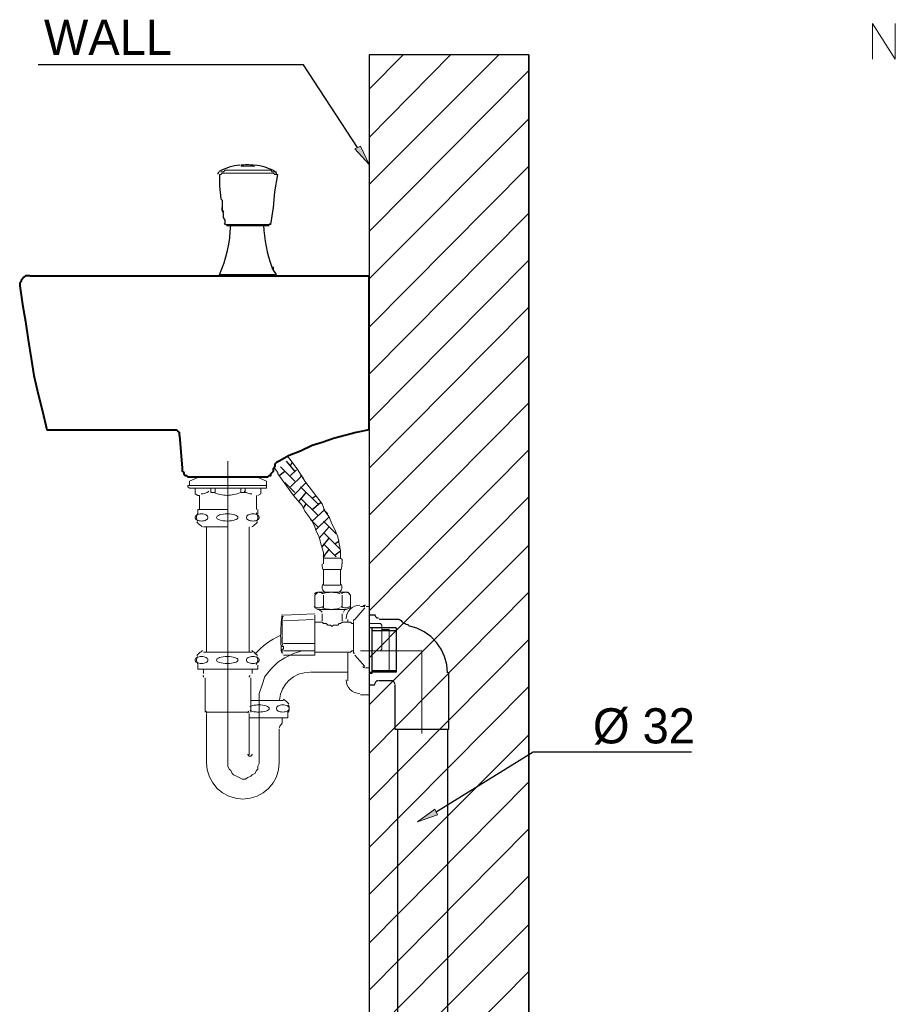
# Model space of a CAD drawing. Header units: millimetres. Extents: x 0 to 420, y 0 to 297.
# Tile 62 of 100: x 181 to 207, y 68 to 97. Entities that reach past the tile are written whole.
import ezdxf

# ---------------------------------------------------------------- set-up
doc = ezdxf.new("R2010")
doc.units = ezdxf.units.MM
for name, color, linetype in [('FILL_000000', 7, 'Continuous'), ('LINE_000000', 7, 'Continuous'), ('TEXT', 7, 'Continuous')]:
    doc.layers.add(name, color=color, linetype=linetype)

msp = doc.modelspace()

# ---------------------------------------------------------------- hatches: boundary and pattern name
at = {"layer": 'FILL_000000'}
h = msp.add_hatch(color=7, dxfattribs=at)
h.dxf.hatch_style = 1
h.paths.add_polyline_path([(190.458, 93.176), (190.627, 93.26), (190.881, 92.71), (190.458, 93.176)])
h = msp.add_hatch(color=7, dxfattribs=at)
h.dxf.hatch_style = 1
h.paths.add_polyline_path([(192.913, 73.406), (192.828, 73.575), (192.32, 73.194), (192.913, 73.406)])

# ---------------------------------------------------------------- linework, layer by layer
at = {"layer": 'LINE_000000', "lineweight": 25}
for p, q in [((190.881, 94.954), (191.897, 95.97)), ((190.881, 93.514), (193.294, 95.97)), ((190.881, 92.117), (194.733, 95.97)), ((195.622, 95.97), (195.622, 53.594)), ((188.934, 95.673), (181.06, 95.673)), ((190.542, 93.218), (188.934, 95.673)), ((190.881, 95.843), (190.881, 53.594)), ((190.881, 90.72), (195.622, 95.504)), ((190.881, 89.323), (195.622, 94.065)), ((190.881, 87.884), (195.622, 92.668)), ((190.881, 86.487), (195.622, 91.271)), ((190.881, 85.09), (195.622, 89.874)), ((190.881, 83.693), (195.622, 88.477)), ((190.881, 82.296), (195.622, 87.037)), ((190.881, 80.857), (195.622, 85.64)), ((190.881, 79.46), (195.622, 84.243)), ((188.68, 83.312), (188.256, 83.735)), ((188.68, 83.608), (188.426, 83.905)), ((188.553, 83.778), (188.595, 83.862)), ((188.553, 83.481), (188.722, 83.651)), ((188.214, 83.481), (188.383, 83.608)), ((188.553, 83.143), (188.891, 83.481)), ((188.934, 83.397), (188.849, 83.481)), ((188.68, 82.973), (188.383, 83.27)), ((188.637, 82.889), (189.018, 83.27)), ((189.357, 82.635), (188.849, 83.143)), ((188.807, 82.719), (189.018, 82.973)), ((189.357, 82.296), (188.849, 82.804)), ((189.188, 82.804), (189.315, 82.889)), ((190.881, 78.063), (195.622, 82.846)), ((188.934, 82.508), (189.018, 82.635)), ((189.188, 82.465), (189.442, 82.677)), ((189.188, 82.127), (189.569, 82.465)), ((189.653, 82.338), (189.526, 82.465)), ((189.357, 81.957), (189.145, 82.169)), ((189.315, 81.873), (189.696, 82.254)), ((189.399, 81.619), (189.696, 81.957)), ((189.907, 81.746), (189.526, 82.127)), ((189.484, 81.365), (189.696, 81.619)), ((190.034, 81.28), (189.526, 81.788)), ((189.865, 81.788), (189.907, 81.788)), ((189.907, 81.068), (189.526, 81.449)), ((189.865, 81.449), (189.992, 81.534)), ((190.881, 76.666), (195.622, 81.407)), ((189.526, 81.068), (189.696, 81.28)), ((189.569, 81.068), (189.526, 81.111)), ((189.865, 81.111), (190.034, 81.238)), ((190.881, 75.226), (195.622, 80.01)), ((191.05, 79.333), (191.05, 79.333)), ((190.966, 78.952), (190.966, 77.597)), ((191.77, 79.206), (191.177, 79.206)), ((191.558, 79.206), (191.177, 79.206)), ((191.685, 78.952), (191.685, 77.639)), ((191.685, 78.867), (190.966, 78.867)), ((190.881, 73.829), (195.622, 78.613)), ((190.966, 77.597), (190.881, 77.597)), ((191.685, 77.682), (190.966, 77.682)), ((191.685, 77.639), (190.966, 77.639)), ((190.881, 72.432), (195.622, 77.216)), ((191.558, 77.385), (191.177, 77.385)), ((190.881, 71.035), (195.622, 75.777)), ((191.728, 75.946), (191.728, 56.896)), ((193.209, 75.946), (193.209, 56.896)), ((190.881, 69.596), (195.622, 74.38)), ((190.881, 68.199), (195.622, 72.983)), ((190.881, 66.802), (195.622, 71.586)), ((190.881, 65.405), (195.622, 70.146)), ((190.881, 63.966), (195.622, 68.749))]:
    msp.add_line(p, q, dxfattribs=at)
at = {"layer": 'LINE_000000', "lineweight": 18}
for p, q in [((186.436, 92.414), (186.436, 92.414)), ((187.113, 92.668), (187.113, 92.668)), ((187.452, 92.668), (187.452, 92.668)), ((187.494, 92.668), (187.494, 92.668)), ((188.172, 92.414), (188.172, 92.414)), ((188.002, 89.662), (188.002, 89.662)), ((188.002, 89.662), (188.002, 89.662)), ((188.002, 89.662), (188.002, 89.662)), ((188.002, 89.662), (188.002, 89.662)), ((188.002, 89.62), (188.002, 89.62)), ((188.045, 89.662), (188.045, 89.662)), ((188.045, 89.662), (188.045, 89.662)), ((188.045, 89.62), (188.045, 89.62)), ((188.045, 89.62), (188.045, 89.62)), ((188.045, 89.577), (188.045, 89.577)), ((188.045, 89.577), (188.045, 89.577)), ((188.045, 89.577), (188.045, 89.577)), ((186.436, 89.45), (188.129, 89.45)), ((190.881, 87.376), (190.881, 87.884)), ((186.69, 83.905), (186.69, 74.93)), ((185.505, 83.185), (185.547, 83.185)), ((185.547, 83.185), (187.833, 83.185)), ((187.833, 83.1), (185.547, 83.1)), ((187.537, 83.185), (187.833, 83.185)), ((187.833, 83.185), (187.833, 83.143)), ((187.833, 83.185), (187.833, 83.185)), ((187.833, 83.143), (187.833, 83.1)), ((185.843, 82.465), (185.843, 82.889)), ((187.537, 82.889), (187.537, 82.465)), ((185.801, 82.338), (185.801, 82.465)), ((185.801, 82.465), (186.69, 82.465)), ((187.579, 82.338), (187.579, 82.465)), ((185.97, 81.957), (186.69, 81.957)), ((186.055, 78.232), (186.055, 81.957)), ((187.325, 78.232), (187.325, 81.957)), ((190.034, 81.026), (189.526, 81.026)), ((190.034, 80.687), (189.526, 80.687)), ((190.034, 80.687), (190.034, 80.222)), ((189.272, 79.925), (189.357, 80.01)), ((189.272, 79.925), (189.272, 79.544)), ((190.246, 80.01), (189.357, 80.01)), ((189.526, 79.925), (189.526, 79.544)), ((190.034, 80.01), (189.569, 80.01)), ((189.611, 80.01), (189.611, 80.01)), ((189.992, 80.01), (189.992, 80.01)), ((190.077, 79.925), (190.077, 79.544)), ((190.246, 80.01), (190.331, 79.925)), ((190.331, 79.925), (190.331, 79.544)), ((189.357, 79.502), (189.272, 79.544)), ((190.331, 79.544), (190.204, 79.502)), ((190.458, 79.206), (190.754, 79.544)), ((190.627, 79.587), (190.754, 79.587)), ((190.796, 79.587), (190.881, 79.587)), ((190.881, 77.766), (190.881, 79.587)), ((188.341, 79.333), (189.272, 79.375)), ((188.341, 79.29), (188.341, 79.29)), ((189.272, 79.333), (189.272, 79.333)), ((189.272, 78.147), (189.272, 79.333)), ((190.204, 79.502), (189.357, 79.502)), ((189.484, 79.417), (189.399, 79.502)), ((189.442, 79.375), (189.442, 79.375)), ((189.484, 79.163), (189.484, 79.375)), ((190.077, 79.375), (190.077, 79.163)), ((190.161, 79.502), (190.119, 79.417)), ((190.119, 79.375), (190.119, 79.375)), ((188.299, 79.163), (188.299, 78.613)), ((188.341, 79.163), (189.23, 79.206)), ((189.272, 79.121), (189.442, 79.121)), ((189.442, 79.163), (189.442, 79.163)), ((190.077, 79.163), (190.077, 79.163)), ((190.119, 79.163), (190.119, 79.163)), ((190.119, 79.121), (190.331, 79.121)), ((190.119, 79.121), (190.119, 79.121)), ((190.246, 79.206), (190.246, 79.121)), ((190.331, 79.121), (190.373, 79.079)), ((190.373, 79.079), (190.415, 79.079)), ((190.415, 78.232), (190.415, 79.121)), ((190.881, 77.131), (190.881, 79.206)), ((190.881, 79.079), (191.22, 79.079)), ((191.22, 79.079), (191.262, 79.036)), ((191.262, 78.317), (191.262, 79.036)), ((191.474, 78.909), (191.262, 78.909)), ((191.474, 78.909), (191.474, 77.639)), ((188.341, 78.486), (189.272, 78.486)), ((188.341, 78.444), (188.341, 78.444)), ((189.272, 78.486), (189.272, 78.486)), ((185.97, 78.232), (186.69, 78.232)), ((187.41, 78.232), (186.69, 78.232)), ((188.299, 78.317), (188.299, 78.317)), ((188.341, 78.317), (188.341, 78.317)), ((188.341, 78.317), (188.341, 78.317)), ((189.272, 78.274), (188.341, 78.274)), ((188.341, 78.19), (188.341, 78.19)), ((188.341, 78.147), (189.272, 78.147)), ((189.272, 78.274), (189.272, 78.274)), ((190.331, 78.232), (189.272, 78.232)), ((190.246, 78.232), (190.246, 77.385)), ((190.373, 78.274), (190.331, 78.232)), ((190.415, 78.274), (190.373, 78.274)), ((190.754, 77.809), (190.458, 78.147)), ((185.801, 77.851), (185.801, 77.724)), ((187.579, 77.851), (187.579, 77.724)), ((185.801, 77.724), (186.69, 77.724)), ((185.97, 77.724), (185.97, 77.597)), ((186.013, 77.597), (186.013, 77.597)), ((187.579, 77.724), (186.69, 77.724)), ((187.367, 77.597), (187.367, 77.597)), ((187.41, 77.724), (187.41, 77.597)), ((190.246, 77.639), (189.145, 77.639)), ((190.881, 77.766), (190.796, 77.766)), ((191.474, 77.639), (190.881, 77.639)), ((186.013, 77.47), (186.013, 76.454)), ((187.367, 77.47), (187.367, 76.454)), ((190.627, 76.962), (190.881, 76.962)), ((190.881, 76.581), (190.881, 77.089)), ((187.367, 76.793), (187.621, 76.793)), ((188.341, 76.793), (187.621, 76.793)), ((187.621, 74.93), (187.621, 76.708)), ((186.69, 76.454), (186.055, 76.454)), ((186.055, 76.454), (186.055, 76.454)), ((186.055, 76.412), (186.055, 74.93)), ((186.69, 76.454), (187.325, 76.454)), ((187.325, 76.454), (187.325, 76.454)), ((187.325, 76.412), (187.325, 75.184)), ((188.468, 76.412), (188.468, 76.285)), ((187.325, 76.285), (187.621, 76.285)), ((188.299, 76.115), (188.299, 76.285)), ((188.214, 75.946), (188.214, 74.93))]:
    msp.add_line(p, q, dxfattribs=at)
at = {"layer": 'LINE_000000', "lineweight": 30}
for p, q in [((187.494, 92.668), (187.071, 92.668)), ((187.96, 90.932), (188.045, 91.44)), ((188.129, 89.45), (188.045, 89.577)), ((186.478, 89.45), (186.478, 89.45)), ((186.478, 89.408), (188.087, 89.408)), ((188.087, 89.45), (188.087, 89.45))]:
    msp.add_line(p, q, dxfattribs=at)
at = {"layer": 'LINE_000000', "lineweight": 0}
msp.add_line((186.605, 90.932), (187.96, 90.932), dxfattribs=at)
at = {"layer": 'LINE_000000', "lineweight": 40}
for p, q in [((180.806, 89.408), (190.881, 89.408)), ((190.881, 84.836), (190.881, 89.408)), ((181.314, 84.836), (185.166, 84.836)), ((185.547, 83.439), (187.833, 83.439))]:
    msp.add_line(p, q, dxfattribs=at)
at = {"layer": 'LINE_000000', "lineweight": 18}
for points in [[(205.825, 95.843), (205.825, 96.901), (206.502, 95.843), (206.502, 96.901)], [(187.451, 92.7), (187.404, 92.704), (187.356, 92.707), (187.309, 92.709), (187.262, 92.71), (187.214, 92.709), (187.167, 92.707), (187.12, 92.704), (187.072, 92.7)], [(188.172, 92.414), (188.129, 92.414), (188.087, 92.414), (188.045, 92.456), (188.002, 92.456), (187.96, 92.456), (187.875, 92.456), (187.748, 92.456), (187.579, 92.456), (187.452, 92.456), (187.283, 92.456), (187.113, 92.456), (186.986, 92.456), (186.859, 92.456), (186.732, 92.456), (186.605, 92.456), (186.563, 92.456), (186.521, 92.456), (186.478, 92.414), (186.436, 92.414)], [(186.478, 92.498), (186.521, 92.498), (186.563, 92.498), (186.605, 92.541), (186.648, 92.541), (186.732, 92.541), (186.859, 92.541), (186.986, 92.541), (187.156, 92.541), (187.283, 92.541), (187.452, 92.541), (187.579, 92.541), (187.706, 92.541), (187.833, 92.541), (187.918, 92.541), (187.96, 92.541), (188.002, 92.498), (188.045, 92.498), (188.087, 92.498), (188.129, 92.498)], [(187.071, 92.668), (187.071, 92.668), (187.494, 92.668)], [(187.113, 92.668), (187.156, 92.668), (187.452, 92.668)], [(188.045, 89.662), (188.045, 89.62), (188.002, 89.662), (188.002, 89.62), (188.045, 89.577), (188.045, 89.62)], [(188.045, 89.577), (188.045, 89.577), (188.045, 89.662), (188.002, 89.662), (188.045, 89.62)], [(188.045, 89.62), (188.045, 89.62), (188.002, 89.662), (188.002, 89.62), (188.002, 89.662)], [(188.045, 89.662), (188.045, 89.62), (188.002, 89.662), (188.002, 89.62), (188.045, 89.577), (188.045, 89.62)], [(188.045, 89.577), (188.045, 89.577), (188.045, 89.62), (188.045, 89.662), (188.045, 89.62), (188.045, 89.577), (188.045, 89.62), (188.045, 89.662), (188.002, 89.662)], [(190.034, 81.026), (190.034, 81.111), (190.034, 81.238), (189.992, 81.449), (189.95, 81.661), (189.865, 81.873), (189.78, 82.042), (189.696, 82.254), (189.569, 82.423), (189.484, 82.635), (189.357, 82.804), (189.23, 82.973), (188.976, 83.312), (188.764, 83.651), (188.51, 83.989), (188.468, 84.032)], [(189.526, 81.026), (189.526, 81.195), (189.484, 81.322), (189.442, 81.492), (189.399, 81.661), (189.315, 81.83), (189.272, 81.957), (189.188, 82.127), (189.061, 82.296), (188.976, 82.423), (188.891, 82.592), (188.637, 82.889), (188.172, 83.524), (188.172, 83.566), (188.045, 83.735)], [(185.547, 83.185), (185.547, 83.312), (185.843, 83.439), (187.537, 83.439), (187.833, 83.312), (187.833, 83.185)], [(185.547, 83.1), (185.505, 83.143), (185.505, 83.185)], [(185.843, 82.889), (185.801, 82.889), (185.716, 82.931), (185.716, 83.1)], [(186.182, 83.1), (186.182, 82.973), (186.309, 82.973), (186.309, 83.1)], [(187.198, 83.1), (187.198, 82.973), (187.071, 82.973), (187.071, 83.1)], [(187.664, 83.1), (187.664, 82.931), (187.579, 82.889)], [(185.892, 82.931), (185.924, 82.931), (185.955, 82.935), (185.986, 82.941), (186.017, 82.951), (186.046, 82.963), (186.074, 82.978), (186.1, 82.996), (186.124, 83.017)], [(186.277, 82.977), (186.323, 82.957), (186.371, 82.939), (186.419, 82.924), (186.468, 82.911), (186.518, 82.901), (186.568, 82.894), (186.618, 82.89), (186.669, 82.889)], [(186.669, 82.889), (186.72, 82.89), (186.77, 82.894), (186.82, 82.901), (186.87, 82.911), (186.919, 82.924), (186.967, 82.939), (187.014, 82.957), (187.061, 82.977)], [(187.171, 83.017), (187.196, 82.996), (187.222, 82.978), (187.25, 82.963), (187.279, 82.951), (187.309, 82.941), (187.34, 82.935), (187.372, 82.931), (187.404, 82.931)], [(185.812, 82.365), (185.791, 82.339), (185.775, 82.311), (185.765, 82.28), (185.759, 82.249), (185.759, 82.217), (185.765, 82.185), (185.775, 82.154), (185.792, 82.125)], [(186.669, 82.338), (186.605, 82.336), (186.545, 82.33), (186.491, 82.32), (186.444, 82.307), (186.406, 82.292), (186.376, 82.274), (186.358, 82.254), (186.351, 82.232), (186.358, 82.211), (186.376, 82.191), (186.406, 82.173), (186.444, 82.158), (186.491, 82.145), (186.545, 82.135), (186.605, 82.129), (186.669, 82.127)], [(186.669, 82.127), (186.733, 82.129), (186.792, 82.135), (186.846, 82.145), (186.893, 82.158), (186.932, 82.173), (186.961, 82.191), (186.98, 82.211), (186.986, 82.232), (186.98, 82.254), (186.961, 82.274), (186.932, 82.292), (186.893, 82.307), (186.846, 82.32), (186.792, 82.33), (186.733, 82.336), (186.669, 82.338)], [(187.546, 82.125), (187.562, 82.154), (187.573, 82.185), (187.578, 82.217), (187.578, 82.249), (187.573, 82.28), (187.562, 82.311), (187.546, 82.339), (187.526, 82.365)], [(185.77, 82.098), (185.788, 82.077), (185.807, 82.057), (185.827, 82.037), (185.848, 82.019), (185.87, 82.001), (185.892, 81.985), (185.915, 81.969), (185.939, 81.955)], [(187.398, 81.955), (187.422, 81.969), (187.446, 81.985), (187.468, 82.001), (187.49, 82.019), (187.51, 82.037), (187.53, 82.057), (187.55, 82.077), (187.568, 82.098)], [(189.526, 81.026), (189.526, 80.984), (189.526, 80.857)], [(190.034, 81.026), (190.077, 80.984), (190.077, 80.857)], [(189.484, 80.852), (189.486, 80.83), (189.487, 80.808), (189.49, 80.787), (189.493, 80.765), (189.497, 80.744), (189.502, 80.722), (189.507, 80.701), (189.513, 80.68)], [(190.048, 80.68), (190.054, 80.701), (190.059, 80.722), (190.064, 80.744), (190.068, 80.765), (190.071, 80.787), (190.073, 80.808), (190.075, 80.83), (190.076, 80.852)], [(189.526, 80.687), (189.526, 80.222), (190.034, 80.222)], [(189.529, 80.264), (189.517, 80.251), (189.507, 80.237), (189.499, 80.222), (189.492, 80.207), (189.488, 80.19), (189.485, 80.173), (189.484, 80.156), (189.485, 80.139), (189.489, 80.122), (189.494, 80.105), (189.501, 80.09), (189.509, 80.075), (189.52, 80.062), (189.532, 80.049), (189.545, 80.038), (189.56, 80.029)], [(190.001, 80.029), (190.016, 80.038), (190.029, 80.049), (190.041, 80.062), (190.051, 80.075), (190.06, 80.09), (190.067, 80.105), (190.072, 80.122), (190.075, 80.139), (190.077, 80.156), (190.076, 80.173), (190.073, 80.19), (190.069, 80.207), (190.062, 80.222), (190.054, 80.237), (190.044, 80.251), (190.032, 80.264)], [(189.509, 79.97), (189.478, 79.987), (189.446, 80), (189.412, 80.007), (189.378, 80.01), (189.344, 80.007), (189.311, 80), (189.278, 79.987), (189.248, 79.97)], [(190.026, 79.968), (189.96, 79.986), (189.894, 80), (189.827, 80.007), (189.759, 80.01), (189.692, 80.007), (189.625, 80), (189.558, 79.986), (189.493, 79.968)], [(190.313, 79.97), (190.282, 79.987), (190.25, 80), (190.217, 80.007), (190.183, 80.01), (190.148, 80.007), (190.115, 80), (190.083, 79.987), (190.052, 79.97)], [(189.248, 79.584), (189.278, 79.567), (189.311, 79.554), (189.344, 79.547), (189.378, 79.544), (189.412, 79.547), (189.446, 79.554), (189.478, 79.567), (189.509, 79.584)], [(189.493, 79.544), (189.558, 79.526), (189.625, 79.512), (189.692, 79.505), (189.759, 79.502), (189.827, 79.505), (189.894, 79.512), (189.96, 79.526), (190.026, 79.544)], [(190.052, 79.584), (190.083, 79.567), (190.115, 79.554), (190.148, 79.547), (190.183, 79.544), (190.217, 79.547), (190.25, 79.554), (190.282, 79.567), (190.313, 79.584)], [(190.606, 79.629), (190.525, 79.621), (190.449, 79.597), (190.381, 79.56), (190.321, 79.511), (190.272, 79.452), (190.235, 79.383), (190.212, 79.308), (190.204, 79.227)], [(190.775, 79.629), (190.763, 79.628), (190.752, 79.626), (190.74, 79.623), (190.73, 79.619), (190.719, 79.613), (190.71, 79.606), (190.701, 79.599), (190.693, 79.59)], [(188.299, 79.35), (188.289, 79.271), (188.28, 79.192), (188.273, 79.114), (188.267, 79.035), (188.262, 78.956), (188.259, 78.877), (188.257, 78.798), (188.256, 78.719)], [(188.299, 79.248), (188.299, 79.29), (188.341, 79.29)], [(188.311, 79.277), (188.309, 79.262), (188.307, 79.247), (188.305, 79.232), (188.304, 79.217), (188.303, 79.202), (188.302, 79.187), (188.301, 79.172), (188.3, 79.157)], [(190.119, 79.121), (190.119, 79.121), (190.077, 79.121), (190.034, 79.079), (189.992, 79.079), (189.95, 79.036), (189.907, 79.036), (189.865, 79.036), (189.823, 79.036), (189.78, 78.994), (189.738, 79.036), (189.696, 79.036), (189.653, 79.036), (189.611, 79.079), (189.569, 79.079), (189.526, 79.079), (189.484, 79.121), (189.442, 79.121)], [(190.439, 79.209), (190.434, 79.201), (190.429, 79.194), (190.425, 79.186), (190.421, 79.177), (190.419, 79.169), (190.417, 79.16), (190.416, 79.151), (190.415, 79.142)], [(188.246, 78.724), (188.138, 78.674), (188.034, 78.617), (187.934, 78.556), (187.837, 78.488), (187.743, 78.416), (187.654, 78.339), (187.569, 78.257), (187.488, 78.17)], [(188.256, 78.719), (188.257, 78.657), (188.258, 78.595), (188.26, 78.533), (188.263, 78.471), (188.267, 78.409), (188.271, 78.348), (188.276, 78.286), (188.282, 78.224)], [(188.299, 78.601), (188.299, 78.582), (188.299, 78.563), (188.3, 78.543), (188.301, 78.524), (188.303, 78.505), (188.304, 78.485), (188.307, 78.466), (188.309, 78.447)], [(188.299, 78.317), (188.299, 78.317), (188.341, 78.317), (188.341, 78.359), (188.341, 78.401), (188.299, 78.401), (188.299, 78.444)], [(185.792, 78.106), (185.775, 78.077), (185.765, 78.047), (185.759, 78.015), (185.759, 77.983), (185.765, 77.951), (185.775, 77.921), (185.791, 77.893), (185.812, 77.867)], [(185.939, 78.277), (185.915, 78.263), (185.892, 78.247), (185.87, 78.23), (185.848, 78.213), (185.827, 78.194), (185.807, 78.175), (185.788, 78.155), (185.77, 78.133)], [(186.669, 78.105), (186.605, 78.103), (186.545, 78.097), (186.491, 78.087), (186.444, 78.074), (186.406, 78.058), (186.376, 78.04), (186.358, 78.02), (186.351, 77.999), (186.358, 77.978), (186.376, 77.958), (186.406, 77.94), (186.444, 77.924), (186.491, 77.911), (186.545, 77.902), (186.605, 77.895), (186.669, 77.893)], [(186.669, 77.893), (186.733, 77.895), (186.792, 77.902), (186.846, 77.911), (186.893, 77.924), (186.932, 77.94), (186.961, 77.958), (186.98, 77.978), (186.986, 77.999), (186.98, 78.02), (186.961, 78.04), (186.932, 78.058), (186.893, 78.074), (186.846, 78.087), (186.792, 78.097), (186.733, 78.103), (186.669, 78.105)], [(187.568, 78.133), (187.55, 78.155), (187.53, 78.175), (187.51, 78.194), (187.49, 78.213), (187.468, 78.23), (187.446, 78.247), (187.422, 78.263), (187.398, 78.277)], [(187.526, 77.867), (187.546, 77.893), (187.562, 77.921), (187.573, 77.951), (187.578, 77.983), (187.578, 78.015), (187.573, 78.047), (187.562, 78.077), (187.546, 78.106)], [(189.145, 78.274), (188.891, 78.274), (188.637, 78.19), (188.383, 78.063), (188.172, 77.936), (187.96, 77.724), (187.791, 77.512), (187.706, 77.258), (187.621, 77.004), (187.621, 76.708)], [(188.299, 78.317), (188.299, 78.317), (188.299, 78.19)], [(190.415, 78.253), (190.416, 78.244), (190.417, 78.235), (190.419, 78.226), (190.421, 78.218), (190.425, 78.21), (190.429, 78.202), (190.434, 78.194), (190.439, 78.187)], [(191.262, 78.317), (191.22, 78.274), (190.881, 78.274)], [(190.693, 77.806), (190.701, 77.797), (190.71, 77.789), (190.719, 77.782), (190.73, 77.777), (190.74, 77.772), (190.752, 77.769), (190.763, 77.767), (190.775, 77.766)], [(185.97, 77.491), (185.97, 77.499), (185.968, 77.507), (185.966, 77.514), (185.963, 77.521), (185.959, 77.528), (185.954, 77.534), (185.948, 77.539), (185.942, 77.544)], [(187.354, 77.544), (187.347, 77.539), (187.342, 77.534), (187.337, 77.528), (187.333, 77.521), (187.329, 77.514), (187.327, 77.507), (187.325, 77.499), (187.325, 77.491)], [(189.124, 77.639), (188.952, 77.623), (188.79, 77.576), (188.642, 77.501), (188.51, 77.401), (188.399, 77.279), (188.311, 77.138), (188.25, 76.981), (188.218, 76.811)], [(190.204, 77.406), (190.212, 77.325), (190.235, 77.25), (190.272, 77.182), (190.321, 77.122), (190.381, 77.073), (190.449, 77.036), (190.525, 77.013), (190.606, 77.004)], [(187.6, 76.666), (187.563, 76.665), (187.526, 76.663), (187.491, 76.659), (187.458, 76.654), (187.426, 76.648), (187.396, 76.641), (187.37, 76.633), (187.345, 76.623)], [(187.6, 76.454), (187.664, 76.456), (187.724, 76.462), (187.778, 76.472), (187.825, 76.485), (187.863, 76.501), (187.893, 76.519), (187.911, 76.539), (187.918, 76.56), (187.911, 76.581), (187.893, 76.601), (187.863, 76.619), (187.825, 76.635), (187.778, 76.648), (187.724, 76.657), (187.664, 76.664), (187.6, 76.666)], [(188.499, 76.694), (188.481, 76.715), (188.462, 76.736), (188.442, 76.755), (188.421, 76.774), (188.399, 76.791), (188.377, 76.808), (188.354, 76.823), (188.33, 76.838)], [(188.457, 76.428), (188.478, 76.453), (188.494, 76.482), (188.504, 76.512), (188.51, 76.544), (188.51, 76.575), (188.504, 76.607), (188.494, 76.638), (188.477, 76.667)], [(186.055, 76.433), (186.055, 76.439), (186.054, 76.445), (186.052, 76.451), (186.05, 76.457), (186.048, 76.463), (186.044, 76.468), (186.041, 76.473), (186.037, 76.478)], [(187.301, 76.478), (187.297, 76.473), (187.293, 76.468), (187.29, 76.463), (187.287, 76.457), (187.285, 76.451), (187.284, 76.445), (187.283, 76.439), (187.283, 76.433)], [(187.345, 76.497), (187.369, 76.487), (187.396, 76.479), (187.426, 76.471), (187.457, 76.465), (187.491, 76.46), (187.526, 76.457), (187.563, 76.455), (187.6, 76.454)], [(188.468, 76.285), (187.621, 76.285), (188.256, 76.285)], [(188.271, 76.084), (188.259, 76.073), (188.248, 76.061), (188.238, 76.048), (188.23, 76.034), (188.224, 76.02), (188.219, 76.004), (188.216, 75.989), (188.214, 75.972)], [(188.274, 76.086), (188.28, 76.091), (188.285, 76.097), (188.289, 76.102), (188.292, 76.109), (188.295, 76.115), (188.297, 76.122), (188.298, 76.129), (188.299, 76.137)], [(188.468, 76.285), (188.299, 76.285), (188.383, 76.285)], [(187.283, 75.205), (187.284, 75.192), (187.288, 75.18), (187.294, 75.17), (187.301, 75.16), (187.311, 75.153), (187.321, 75.147), (187.333, 75.143), (187.346, 75.142), (187.359, 75.143), (187.371, 75.147), (187.382, 75.153), (187.391, 75.16), (187.399, 75.17), (187.405, 75.18), (187.408, 75.192), (187.41, 75.205)], [(186.055, 74.951), (186.077, 74.734), (186.14, 74.531), (186.239, 74.348), (186.371, 74.188), (186.531, 74.056), (186.714, 73.956), (186.917, 73.894), (187.135, 73.872), (187.352, 73.894), (187.555, 73.956), (187.738, 74.056), (187.898, 74.188), (188.03, 74.348), (188.129, 74.531), (188.192, 74.734), (188.214, 74.951)], [(186.69, 74.93), (186.69, 74.845), (186.732, 74.761), (186.775, 74.718), (186.817, 74.634), (186.859, 74.591), (186.944, 74.549), (187.029, 74.507), (187.113, 74.464), (187.198, 74.464), (187.283, 74.507), (187.367, 74.549), (187.41, 74.591), (187.494, 74.634), (187.537, 74.718), (187.579, 74.761), (187.579, 74.845), (187.621, 74.93)]]:
    msp.add_lwpolyline(points, dxfattribs=at)
at = {"layer": 'LINE_000000', "lineweight": 25}
msp.add_lwpolyline([(190.881, 95.97), (190.881, 54.779), (195.622, 54.779), (195.622, 95.97), (190.881, 95.97)], close=True, dxfattribs=at)
at = {"layer": 'LINE_000000', "lineweight": 0}
for points in [[(190.458, 93.176), (190.627, 93.26), (190.881, 92.71), (190.458, 93.176)], [(192.913, 73.406), (192.828, 73.575), (192.32, 73.194), (192.913, 73.406)]]:
    msp.add_lwpolyline(points, close=True, dxfattribs=at)
at = {"layer": 'LINE_000000', "lineweight": 30}
for points in [[(187.048, 92.697), (186.968, 92.686), (186.888, 92.671), (186.809, 92.652), (186.731, 92.63), (186.654, 92.604), (186.578, 92.575), (186.504, 92.543), (186.431, 92.507)], [(188.092, 92.507), (188.019, 92.543), (187.945, 92.575), (187.869, 92.604), (187.792, 92.63), (187.714, 92.652), (187.635, 92.671), (187.555, 92.686), (187.475, 92.697)], [(186.428, 92.491), (186.42, 92.486), (186.413, 92.48), (186.406, 92.473), (186.401, 92.465), (186.398, 92.457), (186.395, 92.448), (186.394, 92.438), (186.394, 92.429)], [(186.436, 92.414), (186.436, 92.075), (186.478, 91.694), (186.521, 91.652), (186.521, 91.609), (186.521, 91.567), (186.521, 91.44)], [(188.045, 91.44), (188.087, 91.906), (188.172, 92.414)], [(188.129, 92.435), (188.129, 92.444), (188.127, 92.452), (188.124, 92.46), (188.12, 92.468), (188.115, 92.475), (188.109, 92.481), (188.103, 92.487), (188.095, 92.491)], [(188.129, 92.429), (188.129, 92.43), (188.129, 92.43), (188.129, 92.431), (188.129, 92.432), (188.129, 92.433), (188.129, 92.433), (188.129, 92.434), (188.129, 92.435)], [(186.605, 90.932), (186.605, 91.059), (186.563, 91.144), (186.563, 91.186), (186.563, 91.271), (186.521, 91.355), (186.521, 91.398), (186.521, 91.44), (186.521, 91.398), (186.521, 91.355), (186.563, 91.313)], [(186.575, 90.962), (186.58, 90.958), (186.586, 90.953), (186.591, 90.948), (186.596, 90.944), (186.602, 90.939), (186.607, 90.935), (186.613, 90.93), (186.618, 90.925)], [(187.905, 90.925), (187.91, 90.93), (187.916, 90.934), (187.921, 90.939), (187.927, 90.944), (187.932, 90.948), (187.937, 90.953), (187.942, 90.958), (187.948, 90.962)], [(186.442, 89.44), (186.513, 89.616), (186.577, 89.795), (186.631, 89.976), (186.677, 90.16), (186.714, 90.346), (186.743, 90.533), (186.762, 90.722), (186.773, 90.911)], [(187.918, 90.89), (187.283, 90.89), (186.648, 90.89)], [(187.75, 90.911), (187.759, 90.752), (187.773, 90.593), (187.794, 90.435), (187.821, 90.278), (187.855, 90.122), (187.894, 89.968), (187.94, 89.815), (187.992, 89.664)]]:
    msp.add_lwpolyline(points, dxfattribs=at)
at = {"layer": 'LINE_000000', "lineweight": 18}
for points in [[(188.045, 89.662), (188.045, 89.577), (188.045, 89.62), (188.002, 89.662), (188.045, 89.662)], [(188.045, 89.62), (188.045, 89.62), (188.002, 89.662), (188.002, 89.62), (188.002, 89.662), (188.045, 89.62)], [(188.002, 89.662), (188.045, 89.62), (188.045, 89.577), (188.045, 89.62), (188.045, 89.662), (188.045, 89.62), (188.045, 89.577), (188.045, 89.62), (188.045, 89.662), (188.002, 89.662)], [(188.045, 89.577), (188.045, 89.577), (188.002, 89.62), (188.045, 89.577)], [(188.045, 89.577), (188.045, 89.577), (188.002, 89.62), (188.045, 89.577)], [(185.716, 82.232), (185.72, 82.211), (185.731, 82.191), (185.749, 82.173), (185.772, 82.158), (185.8, 82.145), (185.833, 82.135), (185.868, 82.129), (185.907, 82.127), (185.945, 82.129), (185.981, 82.135), (186.013, 82.145), (186.042, 82.158), (186.065, 82.173), (186.082, 82.191), (186.093, 82.211), (186.097, 82.232), (186.093, 82.254), (186.082, 82.274), (186.065, 82.292), (186.042, 82.307), (186.013, 82.32), (185.981, 82.33), (185.945, 82.336), (185.907, 82.338), (185.868, 82.336), (185.833, 82.33), (185.8, 82.32), (185.772, 82.307), (185.749, 82.292), (185.731, 82.274), (185.72, 82.254), (185.716, 82.232)], [(187.621, 82.232), (187.617, 82.254), (187.606, 82.274), (187.589, 82.292), (187.566, 82.307), (187.537, 82.32), (187.505, 82.33), (187.469, 82.336), (187.431, 82.338), (187.392, 82.336), (187.357, 82.33), (187.324, 82.32), (187.296, 82.307), (187.273, 82.292), (187.255, 82.274), (187.244, 82.254), (187.24, 82.232), (187.244, 82.211), (187.255, 82.191), (187.273, 82.173), (187.296, 82.158), (187.324, 82.145), (187.357, 82.135), (187.392, 82.129), (187.431, 82.127), (187.469, 82.129), (187.505, 82.135), (187.537, 82.145), (187.566, 82.158), (187.589, 82.173), (187.606, 82.191), (187.617, 82.211), (187.621, 82.232)], [(185.716, 77.999), (185.72, 77.978), (185.731, 77.958), (185.749, 77.94), (185.772, 77.924), (185.8, 77.911), (185.833, 77.902), (185.868, 77.895), (185.907, 77.893), (185.945, 77.895), (185.981, 77.902), (186.013, 77.911), (186.042, 77.924), (186.065, 77.94), (186.082, 77.958), (186.093, 77.978), (186.097, 77.999), (186.093, 78.02), (186.082, 78.04), (186.065, 78.058), (186.042, 78.074), (186.013, 78.087), (185.981, 78.097), (185.945, 78.103), (185.907, 78.105), (185.868, 78.103), (185.833, 78.097), (185.8, 78.087), (185.772, 78.074), (185.749, 78.058), (185.731, 78.04), (185.72, 78.02), (185.716, 77.999)], [(187.621, 77.999), (187.617, 78.02), (187.606, 78.04), (187.589, 78.058), (187.566, 78.074), (187.537, 78.087), (187.505, 78.097), (187.469, 78.103), (187.431, 78.105), (187.392, 78.103), (187.357, 78.097), (187.324, 78.087), (187.296, 78.074), (187.273, 78.058), (187.255, 78.04), (187.244, 78.02), (187.24, 77.999), (187.244, 77.978), (187.255, 77.958), (187.273, 77.94), (187.296, 77.924), (187.324, 77.911), (187.357, 77.902), (187.392, 77.895), (187.431, 77.893), (187.469, 77.895), (187.505, 77.902), (187.537, 77.911), (187.566, 77.924), (187.589, 77.94), (187.606, 77.958), (187.617, 77.978), (187.621, 77.999)], [(188.51, 76.56), (188.506, 76.581), (188.495, 76.601), (188.478, 76.619), (188.455, 76.635), (188.426, 76.648), (188.394, 76.657), (188.358, 76.664), (188.32, 76.666), (188.281, 76.664), (188.246, 76.657), (188.213, 76.648), (188.185, 76.635), (188.162, 76.619), (188.144, 76.601), (188.133, 76.581), (188.129, 76.56), (188.133, 76.539), (188.144, 76.519), (188.162, 76.501), (188.185, 76.485), (188.213, 76.472), (188.246, 76.462), (188.281, 76.456), (188.32, 76.454), (188.358, 76.456), (188.394, 76.462), (188.426, 76.472), (188.455, 76.485), (188.478, 76.501), (188.495, 76.519), (188.506, 76.539), (188.51, 76.56)]]:
    msp.add_lwpolyline(points, close=True, dxfattribs=at)
at = {"layer": 'LINE_000000', "lineweight": 40}
for points in [[(180.806, 89.408), (180.721, 89.408), (180.679, 89.408), (180.636, 89.366), (180.594, 89.323), (180.552, 89.281), (180.552, 89.239), (180.509, 89.196), (180.509, 89.154), (180.509, 89.112)], [(180.509, 89.112), (180.594, 88.561), (180.679, 88.053), (180.763, 87.503), (180.848, 86.953), (180.933, 86.445), (181.06, 85.894), (181.187, 85.386), (181.314, 84.836)], [(185.251, 84.667), (185.251, 84.709), (185.251, 84.751), (185.208, 84.794), (185.166, 84.836)], [(190.881, 84.836), (190.5, 84.751), (190.161, 84.667), (189.823, 84.582), (189.484, 84.455), (189.188, 84.37), (188.849, 84.201), (188.51, 84.074), (188.214, 83.905), (188.129, 83.862), (188.087, 83.82), (188.087, 83.735), (188.045, 83.693)], [(185.251, 84.667), (185.335, 83.693), (185.335, 83.651), (185.335, 83.608), (185.378, 83.566), (185.378, 83.524), (185.42, 83.481), (185.462, 83.481), (185.505, 83.439), (185.547, 83.439)], [(187.833, 83.439), (187.875, 83.439), (187.918, 83.481), (187.96, 83.481), (187.96, 83.524), (188.002, 83.566), (188.045, 83.608), (188.045, 83.651), (188.045, 83.693)]]:
    msp.add_lwpolyline(points, dxfattribs=at)
at = {"layer": 'LINE_000000', "lineweight": 25}
for points in [[(190.881, 79.333), (190.881, 77.258), (191.05, 77.258)], [(191.05, 79.333), (191.05, 79.333), (190.881, 79.333)], [(191.05, 79.354), (191.052, 79.332), (191.059, 79.313), (191.068, 79.295), (191.081, 79.279), (191.097, 79.266), (191.115, 79.256), (191.135, 79.25), (191.156, 79.248)], [(191.685, 78.952), (190.966, 78.952), (190.881, 78.952)], [(191.8, 79.18), (191.795, 79.186), (191.789, 79.191), (191.784, 79.195), (191.777, 79.199), (191.771, 79.202), (191.764, 79.204), (191.756, 79.205), (191.749, 79.206)], [(191.808, 79.197), (191.832, 79.168), (191.858, 79.142), (191.887, 79.118), (191.917, 79.097), (191.949, 79.079), (191.983, 79.064), (192.018, 79.052), (192.055, 79.043)], [(193.209, 77.618), (193.187, 77.868), (193.123, 78.106), (193.021, 78.325), (192.883, 78.523), (192.715, 78.695), (192.518, 78.836), (192.297, 78.943), (192.055, 79.012)], [(191.643, 77.258), (191.643, 75.946), (193.252, 75.946), (193.252, 77.639)], [(191.156, 77.385), (191.135, 77.383), (191.115, 77.377), (191.097, 77.367), (191.081, 77.354), (191.068, 77.339), (191.059, 77.321), (191.052, 77.301), (191.05, 77.279)], [(191.643, 77.279), (191.641, 77.301), (191.635, 77.321), (191.625, 77.339), (191.612, 77.354), (191.596, 77.367), (191.578, 77.377), (191.559, 77.383), (191.537, 77.385)], [(192.871, 73.491), (195.749, 75.269), (200.448, 75.269)]]:
    msp.add_lwpolyline(points, dxfattribs=at)
at = {"layer": 'LINE_000000', "lineweight": 9}
msp.add_lwpolyline([(192.447, 75.819), (192.447, 78.274), (190.627, 78.274)], dxfattribs=at)

# ---------------------------------------------------------------- texts
at = {"layer": 'TEXT'}
for s, p in [('WALL', (181.229, 95.97)), ('Ø 32', (197.527, 75.523))]:
    msp.add_text(s, height=1.044, dxfattribs=at).set_placement(p)

doc.saveas('drawing.dxf')
